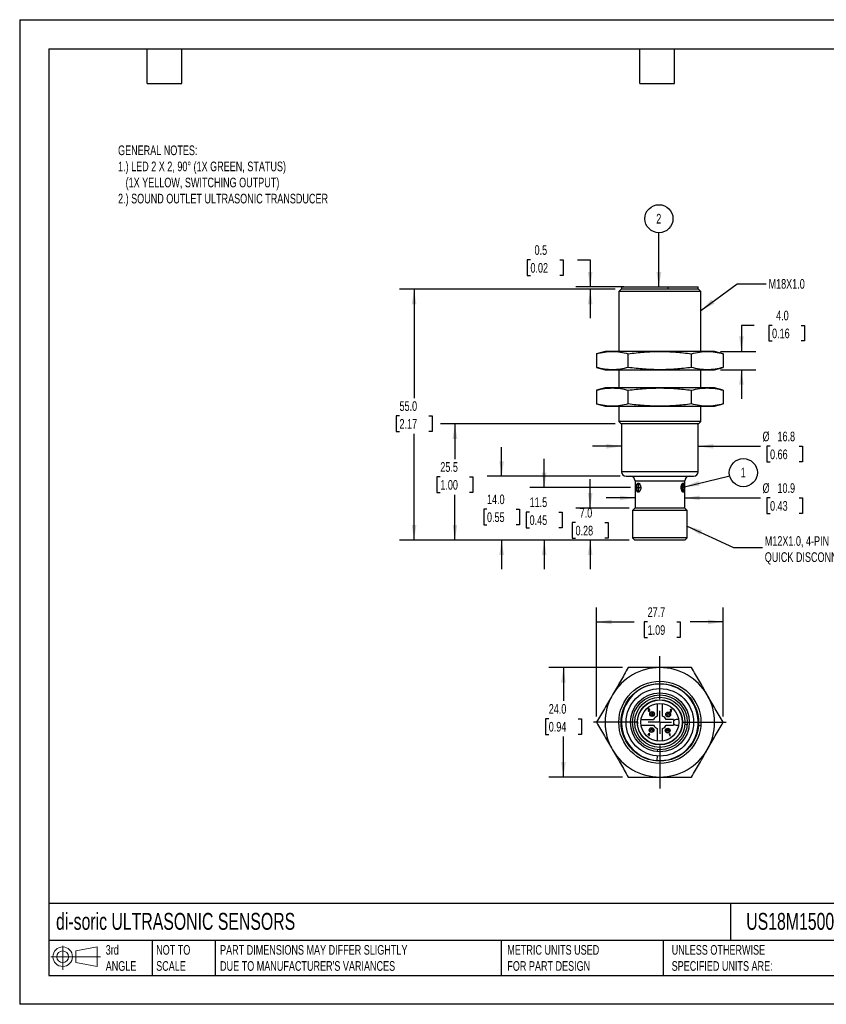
# Model space of a CAD drawing. Header units: millimetres. Extents: x 0 to 210, y 0 to 162.
# Tile 1 of 2: x 0 to 133, y 0 to 162. Entities that reach past the tile are written whole.
import ezdxf

# ---------------------------------------------------------------- set-up
doc = ezdxf.new("R2010")
doc.units = ezdxf.units.MM
doc.header["$LTSCALE"] = 0.75
doc.linetypes.add('CENTERX2', pattern=[20.32, 12.7, -2.54, 2.54, -2.54])
doc.layers.add('CENTER', color=40, linetype='CENTERX2')
doc.layers.add('DIMENSIONS', color=140, linetype='Continuous', lineweight=25)
doc.layers.add('TEXT', color=140, linetype='Continuous', lineweight=25)
doc.styles.add('SLDTEXTSTYLE0', font='TXT', dxfattribs={"width": 0.7})
doc.dimstyles.new('SLDDIMSTYLE0', dxfattribs={"dimtxt": 1.618506, "dimasz": 2.4765, "dimexe": 0, "dimexo": 0.0625, "dimgap": 0.404626, "dimtad": 0, "dimtih": 1, "dimtoh": 1, "dimdec": 1, "dimlfac": 1.333333, "dimrnd": 1e-09, "dimzin": 12, "dimdsep": 46, "dimtxsty": 'SLDTEXTSTYLE0', "dimsah": 1, "dimcen": 0.09, "dimadec": 0, "dimazin": 3, "dimtfac": 1, "dimtdec": 1, "dimtmove": 0, "dimatfit": 0, "dimfxl": 1, "dimfrac": 2, "dimtolj": 1, "dimtzin": 12, "dimarcsym": 0})
doc.dimstyles.new('SLDDIMSTYLE1', dxfattribs={"dimtxt": 1.618506, "dimasz": 2.4765, "dimexe": 0, "dimexo": 0.0625, "dimgap": 0.404626, "dimtad": 0, "dimtih": 1, "dimtoh": 1, "dimdec": 1, "dimlfac": 1.333333, "dimrnd": 1e-09, "dimzin": 4, "dimdsep": 46, "dimtxsty": 'SLDTEXTSTYLE0', "dimsah": 1, "dimcen": 0.09, "dimadec": 0, "dimazin": 1, "dimtfac": 1, "dimtdec": 1, "dimtmove": 0, "dimatfit": 0, "dimfxl": 1, "dimfrac": 2, "dimtolj": 1, "dimtzin": 12, "dimarcsym": 0})
doc.dimstyles.new('SLDDIMSTYLE2', dxfattribs={"dimtxt": 1.618506, "dimasz": 2.4765, "dimexe": 0, "dimexo": 0.0625, "dimgap": 0.404626, "dimtad": 0, "dimtih": 1, "dimtoh": 1, "dimdec": 1, "dimlfac": 1.333333, "dimrnd": 1e-09, "dimzin": 12, "dimdsep": 46, "dimtxsty": 'SLDTEXTSTYLE0', "dimsah": 1, "dimcen": 0.09, "dimadec": 0, "dimazin": 3, "dimtfac": 1, "dimtdec": 1, "dimtofl": 0, "dimtmove": 0, "dimatfit": 3, "dimfxl": 1, "dimfrac": 2, "dimtolj": 1, "dimtzin": 12, "dimarcsym": 0})
doc.dimstyles.new('SLDDIMSTYLE3', dxfattribs={"dimtxt": 1.618506, "dimasz": 2.4765, "dimexe": 0, "dimexo": 0.0625, "dimgap": 0.404626, "dimtad": 0, "dimtih": 1, "dimtoh": 1, "dimdec": 1, "dimlfac": 1.333333, "dimrnd": 1e-09, "dimzin": 4, "dimdsep": 46, "dimtxsty": 'SLDTEXTSTYLE0', "dimsah": 1, "dimcen": 0.09, "dimadec": 0, "dimazin": 1, "dimtfac": 1, "dimtdec": 1, "dimtofl": 0, "dimtmove": 0, "dimatfit": 3, "dimfxl": 1, "dimfrac": 2, "dimtolj": 1, "dimtzin": 12, "dimarcsym": 0})
doc.dimstyles.new('SLDDIMSTYLE4', dxfattribs={"dimtxt": 1.618506, "dimasz": 2.4765, "dimexe": 0, "dimexo": 0.0625, "dimgap": 0.404626, "dimtad": 0, "dimtih": 1, "dimtoh": 1, "dimdec": 1, "dimlfac": 1.333333, "dimrnd": 1e-09, "dimdsep": 46, "dimtxsty": 'SLDTEXTSTYLE0', "dimsah": 1, "dimcen": 0.09, "dimadec": 0, "dimazin": 2, "dimtfac": 1, "dimtdec": 1, "dimtmove": 0, "dimatfit": 0, "dimfxl": 1, "dimfrac": 2, "dimtolj": 1, "dimtzin": 12, "dimarcsym": 0})
doc.dimstyles.new('SLDDIMSTYLE5', dxfattribs={"dimtxt": 0.18, "dimasz": 2.4765, "dimexe": 0, "dimexo": 0.0625, "dimgap": 0, "dimtad": 0, "dimtih": 1, "dimtoh": 1, "dimdec": 0, "dimrnd": 1e-09, "dimzin": 0, "dimdsep": 46, "dimtxsty": 'Standard', "dimsah": 1, "dimcen": 0.09, "dimadec": 0, "dimazin": 0, "dimtfac": 2.4765, "dimtdec": 0, "dimtofl": 0, "dimtmove": 0, "dimatfit": 3, "dimfxl": 1, "dimfrac": 2, "dimtolj": 1, "dimtzin": 0, "dimarcsym": 0})

# ---------------------------------------------------------------- blocks, each defined once
blk = doc.blocks.new('Block11')
at = {"color": 7, "linetype": 'Continuous', "lineweight": 18}
for p, q in [((1.94, 3.98), (1.94, 0)), ((4.11, 3.13), (7.63, 3.77)), ((7.63, 3.77), (7.63, 0.55)), ((0, 2.16), (8.16, 2.16)), ((4.11, 1.2), (4.11, 3.13)), ((4.11, 1.2), (7.63, 0.55))]:
    blk.add_line(p, q, dxfattribs=at)
for radius in [1.61, 0.964]:
    blk.add_circle((1.94, 2.16), radius, dxfattribs=at)
blk = doc.blocks.new('Block12')
at = {"color": 7, "linetype": 'Continuous'}
blk.add_blockref('Block11', (0, 0), dxfattribs=at)
blk = doc.blocks.new('_D')
at = {"layer": 'DIMENSIONS', "transparency": 16777216}
for p, q in [((86.21, 84.97), (86.21, 89.73)), ((100.39, 84.97), (83.83, 84.97)), ((83.8, 80.96), (83.26, 80.96)), ((83.26, 80.96), (83.26, 78.38)), ((88.61, 80.96), (89.16, 80.96)), ((89.16, 80.96), (89.16, 78.38)), ((83.26, 78.38), (83.8, 78.38)), ((89.16, 78.38), (88.61, 78.38)), ((100.14, 76.35), (83.83, 76.35)), ((86.21, 76.35), (86.21, 71.58))]:
    blk.add_line(p, q, dxfattribs=at)
for points in [[(86.21, 84.97), (86.59, 87.45), (85.83, 87.45)], [(86.21, 76.35), (85.83, 73.87), (86.59, 73.87)]]:
    blk.add_solid(points, dxfattribs=at)
at = {"layer": 'DIMENSIONS', "transparency": 16777216, "char_height": 1.587, "attachment_point": 1, "style": 'SLDTEXTSTYLE0'}
for s, insert in [('11.5', (83.8, 83.36)), ('0.45', (83.8, 80.43))]:
    blk.add_mtext(s, dxfattribs=dict(at, insert=insert))
blk = doc.blocks.new('_D_1')
at = {"layer": 'DIMENSIONS', "transparency": 16777216}
for p, q in [((93.76, 81.6), (93.76, 86.36)), ((100.14, 81.6), (91.38, 81.6)), ((91.35, 79.22), (90.81, 79.22)), ((90.81, 79.22), (90.81, 76.65)), ((96.16, 79.22), (96.71, 79.22)), ((96.71, 79.22), (96.71, 76.65)), ((90.81, 76.65), (91.35, 76.65)), ((100.14, 76.35), (91.38, 76.35)), ((93.76, 76.35), (93.76, 71.58)), ((96.71, 76.65), (96.16, 76.65))]:
    blk.add_line(p, q, dxfattribs=at)
for points in [[(93.76, 81.6), (94.14, 84.07), (93.38, 84.07)], [(93.76, 76.35), (93.38, 73.87), (94.14, 73.87)]]:
    blk.add_solid(points, dxfattribs=at)
at = {"layer": 'DIMENSIONS', "transparency": 16777216, "char_height": 1.587, "attachment_point": 1, "style": 'SLDTEXTSTYLE0'}
for s, insert in [('7.0', (92.03, 81.63)), ('0.28', (91.35, 78.7))]:
    blk.add_mtext(s, dxfattribs=dict(at, insert=insert))
blk = doc.blocks.new('_D_2')
at = {"layer": 'DIMENSIONS', "transparency": 16777216}
for p, q in [((79.21, 86.85), (79.21, 91.61)), ((98.71, 86.85), (76.83, 86.85)), ((76.8, 81.43), (76.26, 81.43)), ((76.26, 81.43), (76.26, 78.86)), ((81.61, 81.43), (82.16, 81.43)), ((82.16, 81.43), (82.16, 78.86)), ((76.26, 78.86), (76.8, 78.86)), ((82.16, 78.86), (81.61, 78.86)), ((100.14, 76.35), (76.83, 76.35)), ((79.21, 76.35), (79.21, 71.58))]:
    blk.add_line(p, q, dxfattribs=at)
for points in [[(79.21, 86.85), (79.59, 89.32), (78.83, 89.32)], [(79.21, 76.35), (78.83, 73.87), (79.59, 73.87)]]:
    blk.add_solid(points, dxfattribs=at)
at = {"layer": 'DIMENSIONS', "transparency": 16777216, "char_height": 1.587, "attachment_point": 1, "style": 'SLDTEXTSTYLE0'}
for s, insert in [('14.0', (76.8, 83.84)), ('0.55', (76.8, 80.9))]:
    blk.add_mtext(s, dxfattribs=dict(at, insert=insert))
blk = doc.blocks.new('_D_3')
at = {"layer": 'DIMENSIONS', "transparency": 16777216}
for p, q in [((97.89, 95.47), (69.15, 95.47)), ((71.53, 95.47), (71.53, 89.68)), ((69.13, 86.75), (68.58, 86.75)), ((68.58, 86.75), (68.58, 84.17)), ((73.94, 86.75), (74.48, 86.75)), ((74.48, 86.75), (74.48, 84.17)), ((68.58, 84.17), (69.13, 84.17)), ((71.53, 76.35), (71.53, 83.81)), ((74.48, 84.17), (73.94, 84.17)), ((100.14, 76.35), (69.15, 76.35))]:
    blk.add_line(p, q, dxfattribs=at)
for points in [[(71.53, 95.47), (71.15, 92.99), (71.91, 92.99)], [(71.53, 76.35), (71.91, 78.82), (71.15, 78.82)]]:
    blk.add_solid(points, dxfattribs=at)
at = {"layer": 'DIMENSIONS', "transparency": 16777216, "char_height": 1.587, "attachment_point": 1, "style": 'SLDTEXTSTYLE0'}
for s, insert in [('25.5', (69.13, 89.16)), ('1.00', (69.13, 86.22))]:
    blk.add_mtext(s, dxfattribs=dict(at, insert=insert))
blk = doc.blocks.new('_D_4')
at = {"layer": 'DIMENSIONS', "transparency": 16777216}
for p, q in [((97.89, 117.6), (62.44, 117.6)), ((64.82, 117.6), (64.82, 99.71)), ((62.42, 96.78), (61.87, 96.78)), ((61.87, 96.78), (61.87, 94.2)), ((67.23, 96.78), (67.77, 96.78)), ((67.77, 96.78), (67.77, 94.2)), ((61.87, 94.2), (62.42, 94.2)), ((67.77, 94.2), (67.23, 94.2)), ((64.82, 76.35), (64.82, 93.84)), ((100.14, 76.35), (62.44, 76.35))]:
    blk.add_line(p, q, dxfattribs=at)
for points in [[(64.82, 117.6), (64.44, 115.12), (65.2, 115.12)], [(64.82, 76.35), (65.2, 78.82), (64.44, 78.82)]]:
    blk.add_solid(points, dxfattribs=at)
at = {"layer": 'DIMENSIONS', "transparency": 16777216, "char_height": 1.587, "attachment_point": 1, "style": 'SLDTEXTSTYLE0'}
for s, insert in [('55.0', (62.42, 99.18)), ('2.17', (62.42, 96.25))]:
    blk.add_mtext(s, dxfattribs=dict(at, insert=insert))
blk = doc.blocks.new('_D_5')
at = {"layer": 'DIMENSIONS', "transparency": 16777216}
for p, q in [((83.94, 122.43), (83.4, 122.43)), ((83.4, 122.43), (83.4, 119.86)), ((88.75, 122.43), (89.3, 122.43)), ((89.3, 122.43), (89.3, 119.86)), ((91.67, 122.43), (93.76, 122.43)), ((93.76, 122.43), (93.76, 117.97)), ((83.4, 119.86), (83.94, 119.86)), ((89.3, 119.86), (88.75, 119.86)), ((99.27, 117.97), (91.38, 117.97)), ((97.89, 117.6), (91.38, 117.6)), ((93.76, 117.6), (93.76, 112.83))]:
    blk.add_line(p, q, dxfattribs=at)
for points in [[(93.76, 117.97), (94.14, 120.45), (93.38, 120.45)], [(93.76, 117.6), (93.38, 115.12), (94.14, 115.12)]]:
    blk.add_solid(points, dxfattribs=at)
at = {"layer": 'DIMENSIONS', "transparency": 16777216, "char_height": 1.587, "attachment_point": 1, "style": 'SLDTEXTSTYLE0'}
for s, insert in [('0.5', (84.62, 124.84)), ('0.02', (83.94, 121.91))]:
    blk.add_mtext(s, dxfattribs=dict(at, insert=insert))
blk = doc.blocks.new('_D_6')
at = {"layer": 'DIMENSIONS', "transparency": 16777216}
for p, q in [((120.73, 111.66), (118.61, 111.66)), ((118.61, 111.66), (118.61, 107.36)), ((123.65, 111.66), (123.1, 111.66)), ((123.1, 111.66), (123.1, 109.09)), ((128.46, 111.66), (129, 111.66)), ((129, 111.66), (129, 109.09)), ((123.1, 109.09), (123.65, 109.09)), ((129, 109.09), (128.46, 109.09)), ((115.17, 107.36), (120.99, 107.36)), ((115.17, 104.36), (120.99, 104.36)), ((118.61, 104.36), (118.61, 99.6))]:
    blk.add_line(p, q, dxfattribs=at)
for points in [[(118.61, 107.36), (118.99, 109.84), (118.23, 109.84)], [(118.61, 104.36), (118.23, 101.88), (118.99, 101.88)]]:
    blk.add_solid(points, dxfattribs=at)
at = {"layer": 'DIMENSIONS', "transparency": 16777216, "char_height": 1.587, "attachment_point": 1, "style": 'SLDTEXTSTYLE0'}
for s, insert in [('4.0', (124.32, 114.07)), ('0.16', (123.65, 111.13))]:
    blk.add_mtext(s, dxfattribs=dict(at, insert=insert))
blk = doc.blocks.new('_D_7')
at = {"layer": 'DIMENSIONS', "transparency": 16777216}
for p, q in [((98.91, 91.77), (94.15, 91.77)), ((111.51, 91.77), (121.73, 91.77)), ((123.32, 91.77), (122.77, 91.77)), ((122.77, 91.77), (122.77, 89.2)), ((128.13, 91.77), (128.67, 91.77)), ((128.67, 91.77), (128.67, 89.2)), ((111.51, 88.49), (111.51, 89.39)), ((122.77, 89.2), (123.32, 89.2)), ((128.67, 89.2), (128.13, 89.2))]:
    blk.add_line(p, q, dxfattribs=at)
for points in [[(98.91, 91.77), (96.44, 92.15), (96.44, 91.39)], [(111.51, 91.77), (113.99, 91.39), (113.99, 92.15)]]:
    blk.add_solid(points, dxfattribs=at)
at = {"layer": 'DIMENSIONS', "transparency": 16777216, "char_height": 1.587, "attachment_point": 1, "style": 'SLDTEXTSTYLE0'}
for s, insert in [('%%c', (122.09, 94.18)), ('16.8', (124.54, 94.18)), ('0.66', (123.32, 91.24))]:
    blk.add_mtext(s, dxfattribs=dict(at, insert=insert))
blk = doc.blocks.new('_D_8')
at = {"layer": 'DIMENSIONS', "transparency": 16777216}
for p, q in [((101.13, 83.28), (96.36, 83.28)), ((109.3, 83.28), (121.73, 83.28)), ((123.32, 83.28), (122.77, 83.28)), ((122.77, 83.28), (122.77, 80.71)), ((128.13, 83.28), (128.67, 83.28)), ((128.67, 83.28), (128.67, 80.71)), ((122.77, 80.71), (123.32, 80.71)), ((128.67, 80.71), (128.13, 80.71))]:
    blk.add_line(p, q, dxfattribs=at)
for points in [[(101.13, 83.28), (98.65, 83.66), (98.65, 82.9)], [(109.3, 83.28), (111.78, 82.9), (111.78, 83.66)]]:
    blk.add_solid(points, dxfattribs=at)
at = {"layer": 'DIMENSIONS', "transparency": 16777216, "char_height": 1.587, "attachment_point": 1, "style": 'SLDTEXTSTYLE0'}
for s, insert in [('%%c', (122.09, 85.69)), ('10.9', (124.54, 85.69)), ('0.43', (123.32, 82.76))]:
    blk.add_mtext(s, dxfattribs=dict(at, insert=insert))
blk = doc.blocks.new('SW_NOTE_0_12')
at = {"layer": 'DIMENSIONS', "color": 0}
blk.add_circle((2.24, 0.54), 2.31, dxfattribs=at)
at = {"layer": 'DIMENSIONS', "color": 0, "insert": (2.21, 1.34), "char_height": 1.59, "attachment_point": 2, "style": 'SLDTEXTSTYLE0'}
blk.add_mtext('1', dxfattribs=at)
blk = doc.blocks.new('SW_NOTE_0_13')
at = {"layer": 'DIMENSIONS', "color": 0}
blk.add_circle((0, 2.31), 2.31, dxfattribs=at)
at = {"layer": 'DIMENSIONS', "color": 0, "insert": (-0.03, 3.11), "char_height": 1.59, "attachment_point": 2, "style": 'SLDTEXTSTYLE0'}
blk.add_mtext('2', dxfattribs=at)
blk = doc.blocks.new('_D_9')
at = {"layer": 'DIMENSIONS', "transparency": 16777216}
for p, q in [((99.07, 55.38), (86.98, 55.38)), ((89.36, 55.38), (89.36, 49.9)), ((86.95, 46.97), (86.41, 46.97)), ((86.41, 46.97), (86.41, 44.39)), ((91.76, 46.97), (92.31, 46.97)), ((92.31, 46.97), (92.31, 44.39)), ((86.41, 44.39), (86.95, 44.39)), ((89.36, 37.38), (89.36, 44.03)), ((92.31, 44.39), (91.76, 44.39)), ((99.07, 37.38), (86.98, 37.38))]:
    blk.add_line(p, q, dxfattribs=at)
for points in [[(89.36, 55.38), (88.98, 52.9), (89.74, 52.9)], [(89.36, 37.38), (89.74, 39.85), (88.98, 39.85)]]:
    blk.add_solid(points, dxfattribs=at)
at = {"layer": 'DIMENSIONS', "transparency": 16777216, "char_height": 1.587, "attachment_point": 1, "style": 'SLDTEXTSTYLE0'}
for s, insert in [('24.0', (86.95, 49.38)), ('0.94', (86.95, 46.44))]:
    blk.add_mtext(s, dxfattribs=dict(at, insert=insert))
blk = doc.blocks.new('_D_10')
at = {"layer": 'DIMENSIONS', "transparency": 16777216}
for p, q in [((94.82, 47.33), (94.82, 65.26)), ((115.61, 47.33), (115.61, 65.26)), ((94.82, 62.88), (101, 62.88)), ((103.2, 62.88), (102.65, 62.88)), ((102.65, 62.88), (102.65, 60.3)), ((108.01, 62.88), (108.55, 62.88)), ((108.55, 62.88), (108.55, 60.3)), ((115.61, 62.88), (110.2, 62.88)), ((102.65, 60.3), (103.2, 60.3)), ((108.55, 60.3), (108.01, 60.3))]:
    blk.add_line(p, q, dxfattribs=at)
for points in [[(94.82, 62.88), (97.3, 62.5), (97.3, 63.26)], [(115.61, 62.88), (113.13, 63.26), (113.13, 62.5)]]:
    blk.add_solid(points, dxfattribs=at)
at = {"layer": 'DIMENSIONS', "transparency": 16777216, "char_height": 1.587, "attachment_point": 1, "style": 'SLDTEXTSTYLE0'}
for s, insert in [('27.7', (103.2, 65.29)), ('1.09', (103.2, 62.35))]:
    blk.add_mtext(s, dxfattribs=dict(at, insert=insert))
blk = doc.blocks.new('SW_CENTERMARKSYMBOL_0')
at = {"layer": 'CENTER', "color": 0}
for p, q in [((0, 3.81), (0, 10.905)), ((0, 0), (0, 1.905)), ((-3.81, 0), (-10.905, 0)), ((0, 0), (-1.905, 0)), ((0, 0), (0, -1.905)), ((0, 0), (1.905, 0)), ((3.81, 0), (10.905, 0)), ((0, -3.81), (0, -10.905))]:
    blk.add_line(p, q, dxfattribs=at)

msp = doc.modelspace()

# ---------------------------------------------------------------- linework, layer by layer
at = {"color": 7, "linetype": 'Continuous'}
for p, q in [((0.002, 161.927), (0.002, 0.002)), ((0.002, 161.927), (209.552, 161.927)), ((209.552, 0.002), (0.002, 0.002))]:
    msp.add_line(p, q, dxfattribs=at)
for p, q in [((98.839, 117.596), (98.464, 117.221)), ((98.464, 117.221), (98.464, 107.361)), ((111.964, 117.221), (98.464, 117.221)), ((111.589, 117.596), (98.839, 117.596)), ((98.914, 117.971), (98.914, 117.596)), ((98.914, 117.971), (106.499, 117.971)), ((106.499, 117.971), (106.499, 117.596)), ((106.499, 117.971), (111.514, 117.971)), ((111.514, 117.596), (111.514, 117.971)), ((111.964, 117.221), (111.589, 117.596)), ((111.964, 107.361), (111.964, 117.221)), ((96.214, 107.361), (94.822, 106.988)), ((94.822, 106.988), (94.822, 104.734)), ((97.42, 107.361), (96.214, 107.361)), ((105.214, 107.361), (97.42, 107.361)), ((100.018, 104.734), (100.018, 106.988)), ((113.008, 107.361), (105.214, 107.361)), ((110.41, 104.734), (110.41, 106.988)), ((114.214, 107.361), (113.008, 107.361)), ((115.607, 106.988), (114.214, 107.361)), ((115.607, 106.988), (115.607, 104.734)), ((94.822, 104.734), (96.214, 104.361)), ((96.214, 104.361), (97.42, 104.361)), ((97.42, 104.361), (105.214, 104.361)), ((98.464, 104.361), (98.464, 101.361)), ((105.214, 104.361), (113.008, 104.361)), ((111.964, 101.361), (111.964, 104.361)), ((113.008, 104.361), (114.214, 104.361)), ((114.214, 104.361), (115.607, 104.734)), ((96.214, 101.361), (94.822, 100.988)), ((94.822, 100.988), (94.822, 98.734)), ((97.42, 101.361), (96.214, 101.361)), ((105.214, 101.361), (97.42, 101.361)), ((100.018, 98.734), (100.018, 100.988)), ((113.008, 101.361), (105.214, 101.361)), ((110.41, 98.734), (110.41, 100.988)), ((114.214, 101.361), (113.008, 101.361)), ((115.607, 100.988), (114.214, 101.361)), ((115.607, 100.988), (115.607, 98.734)), ((94.822, 98.734), (96.214, 98.361)), ((96.214, 98.361), (97.42, 98.361)), ((97.42, 98.361), (105.214, 98.361)), ((98.464, 98.361), (98.464, 95.846)), ((105.214, 98.361), (113.008, 98.361)), ((111.964, 95.846), (111.964, 98.361)), ((113.008, 98.361), (114.214, 98.361)), ((114.214, 98.361), (115.607, 98.734)), ((98.464, 95.846), (98.839, 95.471)), ((111.964, 95.846), (98.464, 95.846)), ((111.589, 95.471), (111.964, 95.846)), ((111.589, 95.471), (98.839, 95.471)), ((98.914, 95.471), (98.914, 87.596)), ((111.514, 89.429), (111.514, 95.471)), ((111.514, 87.596), (98.914, 87.596)), ((111.514, 87.596), (111.514, 88.312)), ((99.664, 86.846), (110.764, 86.846)), ((101.127, 86.096), (101.127, 81.596)), ((101.127, 86.096), (109.302, 86.096)), ((109.302, 81.596), (109.302, 86.096)), ((101.089, 81.596), (100.714, 81.221)), ((100.714, 81.221), (100.714, 76.721)), ((109.714, 81.221), (100.714, 81.221)), ((109.339, 81.596), (101.089, 81.596)), ((109.714, 81.221), (109.339, 81.596)), ((109.714, 76.721), (109.714, 81.221)), ((100.714, 76.721), (101.089, 76.346)), ((109.714, 76.721), (100.714, 76.721)), ((109.339, 76.346), (101.089, 76.346)), ((109.339, 76.346), (109.714, 76.721)), ((104.764, 49.457), (104.764, 47.408)), ((105.664, 47.408), (105.664, 49.457)), ((103.343, 48.304), (103.296, 48.298)), ((103.296, 48.298), (103.308, 48.257)), ((103.315, 48.517), (103.301, 48.475)), ((103.301, 48.475), (103.348, 48.47)), ((103.308, 48.257), (103.333, 48.223)), ((103.338, 48.548), (103.315, 48.517)), ((103.333, 48.223), (103.368, 48.201)), ((103.338, 48.548), (103.371, 48.568)), ((103.353, 48.273), (103.343, 48.304)), ((103.348, 48.47), (103.356, 48.498)), ((103.368, 48.252), (103.353, 48.273)), ((103.37, 48.517), (103.356, 48.498)), ((103.368, 48.252), (103.388, 48.24)), ((103.368, 48.201), (103.413, 48.194)), ((103.37, 48.517), (103.411, 48.533)), ((103.41, 48.574), (103.371, 48.568)), ((103.391, 48.418), (103.386, 48.376)), ((103.386, 48.376), (103.418, 48.382)), ((103.414, 48.236), (103.388, 48.24)), ((103.398, 48.418), (103.391, 48.418)), ((103.424, 48.421), (103.398, 48.418)), ((103.41, 48.574), (103.438, 48.571)), ((103.452, 48.517), (103.411, 48.533)), ((103.413, 48.194), (103.446, 48.198)), ((103.445, 48.241), (103.414, 48.236)), ((103.418, 48.382), (103.446, 48.377)), ((103.46, 48.439), (103.424, 48.421)), ((103.438, 48.571), (103.464, 48.561)), ((103.469, 48.258), (103.445, 48.241)), ((103.446, 48.377), (103.469, 48.362)), ((103.446, 48.198), (103.476, 48.209)), ((103.452, 48.517), (103.468, 48.477)), ((103.46, 48.439), (103.468, 48.477)), ((103.486, 48.546), (103.464, 48.561)), ((103.464, 48.403), (103.486, 48.417)), ((103.493, 48.391), (103.464, 48.403)), ((103.469, 48.362), (103.484, 48.339)), ((103.484, 48.282), (103.469, 48.258)), ((103.476, 48.209), (103.501, 48.228)), ((103.484, 48.339), (103.489, 48.311)), ((103.489, 48.311), (103.484, 48.282)), ((103.486, 48.546), (103.502, 48.526)), ((103.502, 48.434), (103.486, 48.417)), ((103.493, 48.391), (103.516, 48.371)), ((103.501, 48.228), (103.527, 48.266)), ((103.502, 48.526), (103.512, 48.503)), ((103.502, 48.434), (103.515, 48.478)), ((103.512, 48.503), (103.515, 48.478)), ((103.531, 48.344), (103.516, 48.371)), ((103.527, 48.266), (103.536, 48.311)), ((103.531, 48.344), (103.536, 48.311)), ((104.008, 47.884), (104.112, 48.074)), ((104.121, 48.091), (104.112, 48.074)), ((106.658, 47.798), (106.762, 47.988)), ((106.771, 48.004), (106.762, 47.988)), ((106.91, 48.147), (106.905, 48.115)), ((106.905, 48.115), (107.149, 48.115)), ((106.921, 48.43), (106.91, 48.386)), ((106.91, 48.386), (106.957, 48.38)), ((106.91, 48.147), (106.921, 48.173)), ((106.921, 48.43), (106.946, 48.463)), ((106.939, 48.198), (106.921, 48.173)), ((106.939, 48.198), (106.963, 48.224)), ((106.982, 48.483), (106.946, 48.463)), ((106.957, 48.38), (106.962, 48.409)), ((106.976, 48.43), (106.962, 48.409)), ((106.997, 48.253), (106.963, 48.224)), ((106.966, 48.162), (106.987, 48.186)), ((107.149, 48.162), (106.966, 48.162)), ((106.976, 48.43), (106.999, 48.444)), ((106.982, 48.483), (107.029, 48.49)), ((106.987, 48.186), (107.007, 48.203)), ((107.033, 48.285), (106.997, 48.253)), ((106.999, 48.444), (107.028, 48.448)), ((107.007, 48.203), (107.041, 48.232)), ((107.028, 48.448), (107.056, 48.444)), ((107.077, 48.482), (107.029, 48.49)), ((107.059, 48.311), (107.033, 48.285)), ((107.041, 48.232), (107.082, 48.268)), ((107.056, 48.444), (107.078, 48.43)), ((107.059, 48.311), (107.077, 48.332)), ((107.113, 48.46), (107.077, 48.482)), ((107.092, 48.36), (107.077, 48.332)), ((107.078, 48.43), (107.093, 48.41)), ((107.082, 48.268), (107.108, 48.297)), ((107.097, 48.386), (107.092, 48.36)), ((107.093, 48.41), (107.097, 48.386)), ((107.108, 48.297), (107.125, 48.32)), ((107.113, 48.46), (107.137, 48.427)), ((107.136, 48.342), (107.125, 48.32)), ((107.136, 48.342), (107.144, 48.386)), ((107.144, 48.386), (107.137, 48.427)), ((107.149, 48.115), (107.149, 48.162)), ((102.134, 46.827), (104.183, 46.827)), ((102.134, 45.927), (104.183, 45.927)), ((103.922, 45.234), (104.026, 45.424)), ((104.035, 45.44), (104.026, 45.424)), ((104.764, 45.346), (104.764, 43.297)), ((105.664, 43.297), (105.664, 45.346)), ((107.427, 46.827), (106.245, 46.827)), ((106.245, 45.927), (107.427, 45.927)), ((106.685, 45.354), (106.676, 45.338)), ((107.427, 46.827), (107.427, 46.377)), ((107.427, 46.377), (107.427, 45.927)), ((108.294, 46.827), (107.877, 46.827)), ((107.877, 45.927), (108.294, 45.927)), ((109.327, 46.057), (109.701, 46.028)), ((111.517, 46.638), (111.509, 46.639)), ((111.57, 45.882), (111.944, 45.853)), ((103.486, 44.604), (103.309, 44.37)), ((103.309, 44.323), (103.309, 44.37)), ((103.309, 44.323), (103.476, 44.323)), ((103.366, 44.37), (103.476, 44.515)), ((103.476, 44.37), (103.366, 44.37)), ((103.476, 44.515), (103.476, 44.37)), ((103.476, 44.323), (103.476, 44.235)), ((103.476, 44.235), (103.522, 44.235)), ((103.486, 44.604), (103.522, 44.604)), ((103.522, 44.37), (103.522, 44.604)), ((103.569, 44.37), (103.522, 44.37)), ((103.522, 44.323), (103.569, 44.323)), ((103.522, 44.235), (103.522, 44.323)), ((103.569, 44.323), (103.569, 44.37)), ((106.572, 45.148), (106.676, 45.338)), ((106.804, 44.453), (106.767, 44.433)), ((106.767, 44.433), (106.767, 44.388)), ((106.767, 44.388), (106.791, 44.398)), ((106.791, 44.398), (106.817, 44.412)), ((106.836, 44.477), (106.804, 44.453)), ((106.817, 44.412), (106.842, 44.428)), ((106.861, 44.502), (106.836, 44.477)), ((106.842, 44.428), (106.861, 44.444)), ((106.878, 44.527), (106.861, 44.502)), ((106.861, 44.444), (106.861, 44.152)), ((106.861, 44.152), (106.908, 44.152)), ((106.908, 44.527), (106.878, 44.527)), ((106.908, 44.152), (106.908, 44.527)), ((104.784, 40.844), (104.725, 40.096)), ((104.839, 41.554), (104.865, 41.89))]:
    msp.add_line(p, q)
for centre, radius in [((105.214, 46.377), 6.75), ((105.214, 46.377), 6.375), ((105.214, 46.377), 5.55), ((105.214, 46.377), 4.838), ((105.214, 46.377), 4.5), ((105.214, 46.377), 4.125), ((105.214, 46.377), 3.712), ((105.214, 46.377), 3.675), ((105.214, 46.377), 3.112), ((103.932, 47.745), 0.394), ((103.932, 47.745), 0.375), ((103.932, 47.745), 0.158), ((106.582, 47.659), 0.394), ((106.582, 47.659), 0.375), ((106.582, 47.659), 0.158), ((103.846, 45.095), 0.394), ((103.846, 45.095), 0.375), ((106.496, 45.009), 0.394), ((106.496, 45.009), 0.375), ((103.846, 45.095), 0.158), ((106.496, 45.009), 0.158)]:
    msp.add_circle(centre, radius)
for centre, radius, start, end in [((99.664, 87.596), 0.75, 180, 270), ((110.764, 87.596), 0.75, 270, 0), ((100.377, 86.096), 0.75, 360, 90), ((110.052, 86.096), 0.75, 90, 180), ((105.214, 46.377), 9, 90, 150), ((105.214, 46.377), 9, 30, 90), ((105.214, 46.377), 6.3, 355.54974, 265.54974), ((105.214, 46.377), 9, 150, 210), ((105.214, 46.377), 9, 330, 30), ((105.214, 46.377), 1.125, 113.57818, 156.42184), ((105.214, 46.377), 1.125, 23.57816, 66.42182), ((105.049, 46.014), 3.538, 172.54459, 178.52811), ((105.039, 46.014), 3.529, 172.53853, 178.53825), ((105.214, 46.377), 1.125, 203.57816, 246.42182), ((105.214, 46.377), 6.3, 265.54974, 355.54974), ((105.214, 46.377), 1.125, 293.57816, 336.42182), ((107.877, 46.377), 0.45, 90, 270), ((105.039, 46.014), 3.529, 309.95265, 315.95195), ((105.049, 46.014), 3.538, 312.50772, 318.49083), ((105.214, 46.377), 9, 210, 270), ((105.214, 46.377), 9, 270, 330)]:
    msp.add_arc(centre, radius, start, end)
for points, knots in [([(94.822, 106.988), (95.253, 107.104), (95.685, 107.198), (96.551, 107.327), (96.985, 107.361), (97.42, 107.361)], [0, 0, 0, 0, 0.5, 0.5, 1, 1, 1, 1]), ([(97.42, 107.361), (97.855, 107.361), (98.289, 107.327), (99.155, 107.198), (99.587, 107.104), (100.018, 106.988)], [0, 0, 0, 0, 0.5, 0.5, 1, 1, 1, 1]), ([(100.018, 106.988), (100.88, 107.104), (101.744, 107.198), (103.476, 107.327), (104.344, 107.361), (105.214, 107.361)], [0, 0, 0, 0, 0.5, 0.5, 1, 1, 1, 1]), ([(105.214, 107.361), (106.085, 107.361), (106.953, 107.327), (108.684, 107.198), (109.548, 107.104), (110.41, 106.988)], [0, 0, 0, 0, 0.5, 0.5, 1, 1, 1, 1]), ([(110.41, 106.988), (110.841, 107.104), (111.273, 107.198), (112.139, 107.327), (112.573, 107.361), (113.008, 107.361)], [0, 0, 0, 0, 0.5, 0.5, 1, 1, 1, 1]), ([(113.008, 107.361), (113.444, 107.361), (113.878, 107.327), (114.744, 107.198), (115.175, 107.104), (115.607, 106.988)], [0, 0, 0, 0, 0.5, 0.5, 1, 1, 1, 1]), ([(97.42, 104.361), (96.985, 104.361), (96.551, 104.396), (95.685, 104.525), (95.253, 104.619), (94.822, 104.734)], [0, 0, 0, 0, 0.5, 0.5, 1, 1, 1, 1]), ([(100.018, 104.734), (99.587, 104.619), (99.155, 104.525), (98.289, 104.396), (97.855, 104.361), (97.42, 104.361)], [0, 0, 0, 0, 0.5, 0.5, 1, 1, 1, 1]), ([(105.214, 104.361), (104.344, 104.361), (103.476, 104.396), (101.744, 104.525), (100.88, 104.619), (100.018, 104.734)], [0, 0, 0, 0, 0.5, 0.5, 1, 1, 1, 1]), ([(110.41, 104.734), (109.548, 104.619), (108.684, 104.525), (106.953, 104.396), (106.085, 104.361), (105.214, 104.361)], [0, 0, 0, 0, 0.5, 0.5, 1, 1, 1, 1]), ([(113.008, 104.361), (112.573, 104.361), (112.139, 104.396), (111.273, 104.525), (110.841, 104.619), (110.41, 104.734)], [0, 0, 0, 0, 0.5, 0.5, 1, 1, 1, 1]), ([(115.607, 104.734), (115.175, 104.619), (114.744, 104.525), (113.878, 104.396), (113.444, 104.361), (113.008, 104.361)], [0, 0, 0, 0, 0.5, 0.5, 1, 1, 1, 1]), ([(94.822, 100.988), (95.253, 101.104), (95.685, 101.198), (96.551, 101.327), (96.985, 101.361), (97.42, 101.361)], [0, 0, 0, 0, 0.5, 0.5, 1, 1, 1, 1]), ([(97.42, 101.361), (97.855, 101.361), (98.289, 101.327), (99.155, 101.198), (99.587, 101.104), (100.018, 100.988)], [0, 0, 0, 0, 0.5, 0.5, 1, 1, 1, 1]), ([(100.018, 100.988), (100.88, 101.104), (101.744, 101.198), (103.476, 101.327), (104.344, 101.361), (105.214, 101.361)], [0, 0, 0, 0, 0.5, 0.5, 1, 1, 1, 1]), ([(105.214, 101.361), (106.085, 101.361), (106.953, 101.327), (108.684, 101.198), (109.548, 101.104), (110.41, 100.988)], [0, 0, 0, 0, 0.5, 0.5, 1, 1, 1, 1]), ([(110.41, 100.988), (110.841, 101.104), (111.273, 101.198), (112.139, 101.327), (112.573, 101.361), (113.008, 101.361)], [0, 0, 0, 0, 0.5, 0.5, 1, 1, 1, 1]), ([(113.008, 101.361), (113.444, 101.361), (113.878, 101.327), (114.744, 101.198), (115.175, 101.104), (115.607, 100.988)], [0, 0, 0, 0, 0.5, 0.5, 1, 1, 1, 1]), ([(97.42, 98.361), (96.985, 98.361), (96.551, 98.396), (95.685, 98.525), (95.253, 98.619), (94.822, 98.734)], [0, 0, 0, 0, 0.5, 0.5, 1, 1, 1, 1]), ([(100.018, 98.734), (99.587, 98.619), (99.155, 98.525), (98.289, 98.396), (97.855, 98.361), (97.42, 98.361)], [0, 0, 0, 0, 0.5, 0.5, 1, 1, 1, 1]), ([(105.214, 98.361), (104.344, 98.361), (103.476, 98.396), (101.744, 98.525), (100.88, 98.619), (100.018, 98.734)], [0, 0, 0, 0, 0.5, 0.5, 1, 1, 1, 1]), ([(110.41, 98.734), (109.548, 98.619), (108.684, 98.525), (106.953, 98.396), (106.085, 98.361), (105.214, 98.361)], [0, 0, 0, 0, 0.5, 0.5, 1, 1, 1, 1]), ([(113.008, 98.361), (112.573, 98.361), (112.139, 98.396), (111.273, 98.525), (110.841, 98.619), (110.41, 98.734)], [0, 0, 0, 0, 0.5, 0.5, 1, 1, 1, 1]), ([(115.607, 98.734), (115.175, 98.619), (114.744, 98.525), (113.878, 98.396), (113.444, 98.361), (113.008, 98.361)], [0, 0, 0, 0, 0.5, 0.5, 1, 1, 1, 1]), ([(111.509, 88.871), (111.509, 88.967), (111.51, 89.16), (111.515, 89.358), (111.514, 89.42), (111.514, 89.429)], [0, 0, 0, 0, 0.46058439, 0.9213133, 1, 1, 1, 1]), ([(111.514, 88.312), (111.514, 88.321), (111.515, 88.383), (111.51, 88.581), (111.509, 88.774), (111.509, 88.871)], [0, 0, 0, 0, 0.0786867, 0.5394156, 1, 1, 1, 1]), ([(101.347, 84.971), (101.347, 84.995), (101.347, 85.043), (101.351, 85.116), (101.358, 85.2), (101.37, 85.293), (101.395, 85.421), (101.441, 85.558), (101.519, 85.674), (101.617, 85.728), (101.729, 85.716), (101.844, 85.641), (101.949, 85.508), (102.033, 85.329), (102.081, 85.12), (102.089, 84.896), (102.053, 84.679), (101.98, 84.488), (101.897, 84.363), (101.824, 84.29), (101.767, 84.25), (101.71, 84.225), (101.673, 84.222), (101.655, 84.221)], [0, 0, 0, 0, 0.0206458, 0.0413358, 0.0622724, 0.0938756, 0.1258742, 0.1872105, 0.2502271, 0.313202, 0.3744956, 0.437898, 0.5000165, 0.5621355, 0.6255365, 0.6868282, 0.7498016, 0.8128183, 0.8741545, 0.906121, 0.9377568, 0.9690537, 1, 1, 1, 1]), ([(101.655, 84.221), (101.643, 84.221), (101.619, 84.223), (101.585, 84.234), (101.552, 84.252), (101.512, 84.285), (101.467, 84.343), (101.423, 84.437), (101.388, 84.551), (101.364, 84.681), (101.349, 84.823), (101.347, 84.921), (101.347, 84.971)], [0, 0, 0, 0, 0.0627717, 0.1249827, 0.1872433, 0.2501624, 0.3750883, 0.5001581, 0.6253222, 0.7501551, 0.8751297, 1, 1, 1, 1]), ([(101.833, 85.638), (101.812, 85.611), (101.765, 85.55), (101.718, 85.392), (101.685, 85.192), (101.681, 85.044), (101.679, 84.971)], [0, 0, 0, 0, 0.2075343, 0.4677344, 0.7367362, 1, 1, 1, 1]), ([(101.679, 84.971), (101.683, 84.873), (101.69, 84.677), (101.741, 84.436), (101.804, 84.348), (101.832, 84.308)], [0, 0, 0, 0, 0.35527313, 0.71087615, 1, 1, 1, 1]), ([(109.042, 84.221), (109.033, 84.221), (109.016, 84.223), (108.988, 84.234), (108.955, 84.254), (108.917, 84.29), (108.861, 84.363), (108.796, 84.488), (108.738, 84.679), (108.71, 84.896), (108.716, 85.12), (108.755, 85.329), (108.82, 85.508), (108.902, 85.641), (108.989, 85.716), (109.069, 85.728), (109.136, 85.674), (109.185, 85.558), (109.213, 85.421), (109.227, 85.293), (109.235, 85.188), (109.239, 85.08), (109.24, 85.007), (109.24, 84.971)], [0, 0, 0, 0, 0.0206308, 0.0413235, 0.0622746, 0.0939002, 0.1258769, 0.1872131, 0.2502298, 0.3132032, 0.3744949, 0.4378959, 0.5000148, 0.5621334, 0.6255358, 0.6868294, 0.7498042, 0.8128208, 0.8741572, 0.9061456, 0.9377589, 0.9690381, 1, 1, 1, 1]), ([(108.882, 84.971), (108.881, 85.044), (108.879, 85.191), (108.864, 85.384), (108.844, 85.478), (108.835, 85.52)], [0, 0, 0, 0, 0.3532513, 0.7142019, 1, 1, 1, 1]), ([(108.835, 84.425), (108.837, 84.43), (108.86, 84.488), (108.875, 84.681), (108.88, 84.874), (108.882, 84.971)], [0, 0, 0, 0, 0.0453073, 0.5228752, 1, 1, 1, 1]), ([(109.24, 84.971), (109.24, 84.946), (109.24, 84.897), (109.238, 84.824), (109.234, 84.752), (109.228, 84.66), (109.217, 84.551), (109.197, 84.437), (109.169, 84.343), (109.134, 84.274), (109.092, 84.229), (109.058, 84.223), (109.042, 84.221)], [0, 0, 0, 0, 0.062801, 0.1250091, 0.1872516, 0.250155, 0.3749555, 0.5001521, 0.6251896, 0.7501479, 0.8751567, 1, 1, 1, 1]), ([(100.018, 55.377), (99.587, 54.63), (99.155, 53.882), (98.289, 52.382), (97.855, 51.631), (97.42, 50.877)], [0, 0, 0, 0, 0.5, 0.5, 1, 1, 1, 1]), ([(105.214, 55.377), (104.344, 55.377), (103.476, 55.377), (101.744, 55.377), (100.88, 55.377), (100.018, 55.377)], [0, 0, 0, 0, 0.5, 0.5, 1, 1, 1, 1]), ([(110.41, 55.377), (109.548, 55.377), (108.684, 55.377), (106.953, 55.377), (106.085, 55.377), (105.214, 55.377)], [0, 0, 0, 0, 0.5, 0.5, 1, 1, 1, 1]), ([(113.008, 50.877), (112.573, 51.631), (112.139, 52.382), (111.273, 53.882), (110.841, 54.63), (110.41, 55.377)], [0, 0, 0, 0, 0.5, 0.5, 1, 1, 1, 1]), ([(97.42, 50.877), (96.985, 50.123), (96.551, 49.371), (95.685, 47.871), (95.253, 47.123), (94.822, 46.377)], [0, 0, 0, 0, 0.5, 0.5, 1, 1, 1, 1]), ([(115.607, 46.377), (115.175, 47.123), (114.744, 47.871), (113.878, 49.371), (113.444, 50.123), (113.008, 50.877)], [0, 0, 0, 0, 0.5, 0.5, 1, 1, 1, 1]), ([(94.822, 46.377), (95.253, 45.63), (95.685, 44.882), (96.551, 43.382), (96.985, 42.631), (97.42, 41.877)], [0, 0, 0, 0, 0.5, 0.5, 1, 1, 1, 1]), ([(113.008, 41.877), (113.444, 42.631), (113.878, 43.382), (114.744, 44.882), (115.175, 45.63), (115.607, 46.377)], [0, 0, 0, 0, 0.5, 0.5, 1, 1, 1, 1]), ([(97.42, 41.877), (97.855, 41.123), (98.289, 40.371), (99.155, 38.871), (99.587, 38.123), (100.018, 37.377)], [0, 0, 0, 0, 0.5, 0.5, 1, 1, 1, 1]), ([(110.41, 37.377), (110.841, 38.123), (111.273, 38.871), (112.139, 40.371), (112.573, 41.123), (113.008, 41.877)], [0, 0, 0, 0, 0.5, 0.5, 1, 1, 1, 1]), ([(100.018, 37.377), (100.88, 37.377), (101.744, 37.377), (103.476, 37.377), (104.344, 37.377), (105.214, 37.377)], [0, 0, 0, 0, 0.5, 0.5, 1, 1, 1, 1]), ([(105.214, 37.377), (106.085, 37.377), (106.953, 37.377), (108.684, 37.377), (109.548, 37.377), (110.41, 37.377)], [0, 0, 0, 0, 0.5, 0.5, 1, 1, 1, 1])]:
    msp.add_open_spline(points, degree=3, knots=knots)
at = {"layer": 'CENTER'}
for p, q in [((101.347, 84.971), (102.084, 84.971)), ((101.655, 84.221), (101.655, 85.72)), ((109.24, 84.971), (108.713, 84.971)), ((109.042, 84.221), (109.042, 85.72))]:
    msp.add_line(p, q, dxfattribs=at)
at = {"layer": 'TEXT'}
for p, q in [((4.762, 157.162), (204.787, 157.162)), ((4.762, 157.162), (4.762, 4.762)), ((20.955, 151.447), (20.955, 157.162)), ((26.67, 151.447), (26.67, 157.162)), ((101.918, 151.447), (101.918, 157.162)), ((107.632, 151.447), (107.632, 157.162)), ((20.955, 151.447), (26.67, 151.447)), ((101.918, 151.447), (107.632, 151.447)), ((204.787, 16.595), (4.762, 16.595)), ((116.819, 16.595), (116.819, 10.477)), ((204.787, 10.477), (4.762, 10.477)), ((21.784, 10.477), (21.784, 4.762)), ((32.128, 10.477), (32.128, 4.762)), ((79.113, 10.477), (79.113, 4.762)), ((105.748, 10.477), (105.748, 4.762)), ((4.762, 4.762), (204.787, 4.762))]:
    msp.add_line(p, q, dxfattribs=at)

# ---------------------------------------------------------------- block references
at = {"layer": 'CENTER'}
msp.add_blockref('SW_CENTERMARKSYMBOL_0', (105.214, 46.377), dxfattribs=at)
at = {"layer": 'DIMENSIONS'}
for name, p in [('SW_NOTE_0_13', (105.06, 126.886)), ('SW_NOTE_0_12', (116.697, 86.897))]:
    msp.add_blockref(name, p, dxfattribs=at)
at = {"layer": 'TEXT'}
msp.add_blockref('Block12', (5.128, 5.665), dxfattribs=at)

# ---------------------------------------------------------------- texts
at = {"layer": 'DIMENSIONS', "char_height": 1.5875, "attachment_point": 1, "style": 'SLDTEXTSTYLE0'}
for s, insert in [('M18X1.0', (123.079, 119.271)), ('M12X1.0, 4-PIN^JQUICK DISCONNECT', (122.454, 76.989))]:
    msp.add_mtext(s, dxfattribs=dict(at, insert=insert))
at = {"layer": 'TEXT', "attachment_point": 1, "style": 'SLDTEXTSTYLE0'}
for s, insert, char_height in [('GENERAL NOTES:^J1.) LED 2 X 2, 90%%D (1X GREEN, STATUS)^J   (1X YELLOW, SWITCHING OUTPUT)^J2.) SOUND OUTLET ULTRASONIC TRANSDUCER', (16.167, 141.239), 1.5875), ('di-soric ULTRASONIC SENSORS', (5.974, 15.034), 2.77813), ('US18M1500G3-B4', (119.406, 15.034), 2.77813), ('3rd^JANGLE', (14.138, 9.747), 1.5875), ('NOT TO^JSCALE', (22.43, 9.747), 1.5875), ("PART DIMENSIONS MAY DIFFER SLIGHTLY ^JDUE TO MANUFACTURER'S VARIANCES", (32.934, 9.747), 1.5875), ('METRIC UNITS USED ^JFOR PART DESIGN', (80.14, 9.747), 1.5875), ('UNLESS OTHERWISE ^JSPECIFIED UNITS ARE:', (107.152, 9.747), 1.5875)]:
    msp.add_mtext(s, dxfattribs=dict(at, insert=insert, char_height=char_height))

# ---------------------------------------------------------------- dimensions: what is measured, and where the dimension line sits
at = {"layer": 'DIMENSIONS'}
for base, p1, p2, dimstyle, picture, middle in [((93.759, 117.971), (98.839, 117.596), (100.227, 117.971), 'SLDDIMSTYLE4', '_D_5', (93.759, 122.435)), ((64.822, 117.596), (101.089, 76.346), (98.839, 117.596), 'SLDDIMSTYLE3', '_D_4', (64.822, 96.776)), ((118.608, 107.361), (114.214, 104.361), (114.214, 107.361), 'SLDDIMSTYLE1', '_D_6', (118.608, 111.658)), ((71.53, 95.471), (101.089, 76.346), (98.839, 95.471), 'SLDDIMSTYLE2', '_D_3', (71.53, 86.747)), ((79.21, 86.846), (101.089, 76.346), (99.664, 86.846), 'SLDDIMSTYLE1', '_D_2', (79.21, 81.428)), ((86.207, 76.346), (101.347, 84.971), (101.089, 76.346), 'SLDDIMSTYLE0', '_D', (86.207, 80.956)), ((93.759, 81.596), (101.089, 76.346), (101.089, 81.596), 'SLDDIMSTYLE1', '_D_1', (93.759, 79.222)), ((89.36, 37.377), (100.018, 55.377), (100.018, 37.377), 'SLDDIMSTYLE3', '_D_9', (89.36, 46.966))]:
    dim = msp.add_linear_dim(base=base, p1=p1, p2=p2, angle=90, dimstyle=dimstyle, dxfattribs=at)
    dim.commit()
    dim.dimension.update_dxf_attribs({"geometry": picture, "text_midpoint": middle, "dimtype": 160})
for base, p1, p2, picture, middle in [((111.514, 91.769), (98.914, 95.471), (111.514, 89.439), '_D_7', (125.721, 91.769)), ((109.302, 83.281), (101.127, 81.596), (109.302, 81.596), '_D_8', (125.721, 83.281))]:
    dim = msp.add_linear_dim(base=base, p1=p1, p2=p2, text='%%c<>', dimstyle='SLDDIMSTYLE0', dxfattribs=at)
    dim.commit()
    dim.dimension.update_dxf_attribs({"geometry": picture, "text_midpoint": middle, "dimtype": 160})
dim = msp.add_linear_dim(base=(115.607, 62.877), p1=(94.822, 46.377), p2=(115.607, 46.377), dimstyle='SLDDIMSTYLE2', dxfattribs=at)
dim.commit()
dim.dimension.update_dxf_attribs({"geometry": '_D_10', "text_midpoint": (105.601, 62.877), "dimtype": 160})

# ---------------------------------------------------------------- leaders
for points in [[(105.048, 117.971), (105.06, 126.886)], [(111.964, 114.099), (117.925, 118.476), (122.688, 118.476)], [(109.238, 85.086), (116.697, 86.897)], [(109.714, 78.642), (117.3, 75.105), (122.062, 75.105)]]:
    msp.add_leader(points, dimstyle='SLDDIMSTYLE5', dxfattribs=at)

doc.saveas('drawing.dxf')
